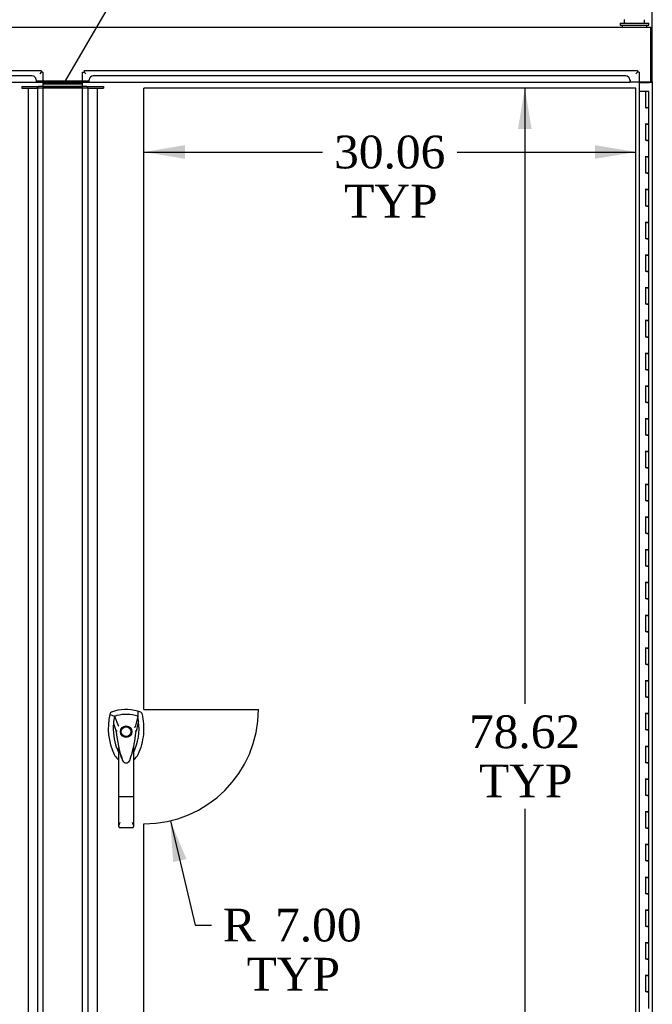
# Model space of a CAD drawing. Header units: inches. Extents: x 1 to 359, y -2 to 239.
# Tile 29 of 65: x 123 to 162, y 98 to 158. Entities that reach past the tile are written whole.
import ezdxf
from ezdxf import colors
from ezdxf.entities.mleader import LeaderData, LeaderLine
from ezdxf.enums import TextEntityAlignment as Align
from ezdxf.lldxf.tags import DXFTag
from ezdxf.math import Vec2, Vec3

# ---------------------------------------------------------------- set-up
doc = ezdxf.new("R2010")
doc.units = ezdxf.units.IN
doc.header["$MEASUREMENT"] = 0
for name, color, linetype in [('COM54746-78', 7, 'Continuous'), ('COM70098', 7, 'Continuous'), ('COM70739-10', 7, 'Continuous'), ('COM71195-10', 7, 'Continuous'), ('COM71196-10', 7, 'Continuous'), ('COM71298-10', 7, 'Continuous'), ('COM71301-11', 7, 'Continuous'), ('Default', 7, 'Continuous'), ('DV1_Default', 7, 'Continuous'), ('GSK87756', 7, 'Continuous'), ('HAN13068', 7, 'Continuous'), ('SCS86414', 7, 'Continuous'), ('WAF25377', 7, 'Continuous'), ('WAM254785', 7, 'Continuous')]:
    doc.layers.add(name, color=color, linetype=linetype)
doc.styles.add('SEACAD_Times_New_Roman', font='times.ttf')
tags = doc.linetypes.add('HIDDEN2', pattern=[0.1875, 0.125, -0.0625]).pattern_tags.tags
tags[6:7] = [DXFTag(74, 4), DXFTag(75, 0), DXFTag(340, '0'), DXFTag(46, 0.0), DXFTag(50, 0.0), DXFTag(44, 0.0), DXFTag(45, 0.0)]
tags[4:5] = [DXFTag(74, 4), DXFTag(75, 0), DXFTag(340, '0'), DXFTag(46, 0.0), DXFTag(50, 0.0), DXFTag(44, 0.0), DXFTag(45, 0.0)]
tags = doc.linetypes.add('PHANTOM2', pattern=[1.25, 0.625, -0.125, 0.125, -0.125, 0.125, -0.125]).pattern_tags.tags
tags[14:15] = [DXFTag(74, 4), DXFTag(75, 0), DXFTag(340, '0'), DXFTag(46, 0.0), DXFTag(50, 0.0), DXFTag(44, 0.0), DXFTag(45, 0.0)]
tags[12:13] = [DXFTag(74, 4), DXFTag(75, 0), DXFTag(340, '0'), DXFTag(46, 0.0), DXFTag(50, 0.0), DXFTag(44, 0.0), DXFTag(45, 0.0)]
tags[10:11] = [DXFTag(74, 4), DXFTag(75, 0), DXFTag(340, '0'), DXFTag(46, 0.0), DXFTag(50, 0.0), DXFTag(44, 0.0), DXFTag(45, 0.0)]
tags[8:9] = [DXFTag(74, 4), DXFTag(75, 0), DXFTag(340, '0'), DXFTag(46, 0.0), DXFTag(50, 0.0), DXFTag(44, 0.0), DXFTag(45, 0.0)]
tags[6:7] = [DXFTag(74, 4), DXFTag(75, 0), DXFTag(340, '0'), DXFTag(46, 0.0), DXFTag(50, 0.0), DXFTag(44, 0.0), DXFTag(45, 0.0)]
tags[4:5] = [DXFTag(74, 4), DXFTag(75, 0), DXFTag(340, '0'), DXFTag(46, 0.0), DXFTag(50, 0.0), DXFTag(44, 0.0), DXFTag(45, 0.0)]
doc.dimstyles.new('HAMMOND_(STH_-_540x360)', dxfattribs={"dimtxt": 2, "dimasz": 2.5, "dimexe": 1, "dimexo": 1, "dimgap": 0.5, "dimtad": 0, "dimtih": 1, "dimtoh": 1, "dimzin": 0, "dimdsep": 46, "dimtxsty": 'SEACAD_Times_New_Roman', "dimblk1": '_SE_FILLED', "dimblk2": '_SE_FILLED', "dimsah": 1, "dimcen": 1, "dimadec": 0, "dimazin": 0, "dimtfac": 0.8, "dimtofl": 0, "dimtmove": 0, "dimatfit": 3, "dimfxl": 1, "dimtolj": 1, "dimtzin": 0, "dimarcsym": 0})

# ---------------------------------------------------------------- blocks, each defined once
blk = doc.blocks.new('_SE_FILLED')
at = {"color": 0}
blk.add_line((0, 0), (-1, 0), dxfattribs=at)
blk.add_solid([(0, 0), (-1, -0.1665), (-1, 0.1665), (0, 0)], dxfattribs=at)
blk = doc.blocks.new('SE')
at = {"layer": 'COM54746-78', "color": 7, "linetype": 'Continuous'}
for p, q in [((161.693, 153.512), (161.276, 153.512)), ((161.693, 152.512), (161.693, 153.512)), ((161.878, 153.512), (161.693, 153.512)), ((161.878, 152.512), (161.878, 153.512)), ((161.693, 152.512), (161.761, 152.512)), ((161.878, 152.512), (161.693, 152.512)), ((161.711, 152.512), (161.711, 152.512)), ((161.878, 152.512), (161.761, 152.512)), ((161.811, 152.512), (161.811, 152.512)), ((161.878, 151.511), (161.878, 152.512)), ((161.878, 151.512), (161.644, 151.512)), ((161.761, 151.511), (161.693, 151.511)), ((161.693, 150.512), (161.693, 151.511)), ((161.761, 151.511), (161.878, 151.511)), ((161.878, 150.512), (161.878, 151.512)), ((161.761, 150.512), (161.693, 150.512)), ((161.761, 150.512), (161.878, 150.512)), ((161.878, 150.512), (161.761, 150.512)), ((161.878, 149.511), (161.878, 150.512)), ((161.878, 149.512), (161.644, 149.512)), ((161.761, 149.511), (161.693, 149.511)), ((161.693, 148.512), (161.693, 149.511)), ((161.761, 149.511), (161.878, 149.511)), ((161.878, 148.512), (161.878, 149.512)), ((161.761, 148.512), (161.693, 148.512)), ((161.761, 148.512), (161.878, 148.512)), ((161.878, 148.512), (161.761, 148.512)), ((161.878, 147.511), (161.878, 148.512)), ((161.878, 147.512), (161.644, 147.512)), ((161.761, 147.511), (161.693, 147.511)), ((161.693, 146.512), (161.693, 147.511)), ((161.761, 147.511), (161.878, 147.511)), ((161.878, 146.512), (161.878, 147.512)), ((161.761, 146.512), (161.693, 146.512)), ((161.761, 146.512), (161.878, 146.512)), ((161.878, 146.512), (161.761, 146.512)), ((161.878, 145.511), (161.878, 146.512)), ((161.878, 145.512), (161.644, 145.512)), ((161.761, 145.511), (161.693, 145.511)), ((161.693, 144.512), (161.693, 145.511)), ((161.761, 145.511), (161.878, 145.511)), ((161.878, 144.512), (161.878, 145.512)), ((161.761, 144.512), (161.693, 144.512)), ((161.761, 144.512), (161.878, 144.512)), ((161.878, 144.512), (161.761, 144.512)), ((161.878, 143.511), (161.878, 144.512)), ((161.878, 143.512), (161.644, 143.512)), ((161.761, 143.511), (161.693, 143.511)), ((161.693, 142.512), (161.693, 143.511)), ((161.761, 143.511), (161.878, 143.511)), ((161.878, 142.512), (161.878, 143.512)), ((161.761, 142.512), (161.693, 142.512)), ((161.761, 142.512), (161.878, 142.512)), ((161.878, 142.512), (161.761, 142.512)), ((161.878, 141.511), (161.878, 142.512)), ((161.878, 141.512), (161.644, 141.512)), ((161.761, 141.511), (161.693, 141.511)), ((161.693, 140.512), (161.693, 141.511)), ((161.761, 141.511), (161.878, 141.511)), ((161.878, 140.512), (161.878, 141.512)), ((161.761, 140.512), (161.693, 140.512)), ((161.761, 140.512), (161.878, 140.512)), ((161.878, 140.512), (161.761, 140.512)), ((161.878, 139.511), (161.878, 140.512)), ((161.878, 139.512), (161.644, 139.512)), ((161.761, 139.511), (161.693, 139.511)), ((161.693, 138.512), (161.693, 139.511)), ((161.761, 139.511), (161.878, 139.511)), ((161.878, 138.512), (161.878, 139.512)), ((161.761, 138.512), (161.693, 138.512)), ((161.761, 138.512), (161.878, 138.512)), ((161.878, 138.512), (161.761, 138.512)), ((161.878, 137.511), (161.878, 138.512)), ((161.878, 137.512), (161.644, 137.512)), ((161.761, 137.511), (161.693, 137.511)), ((161.693, 136.512), (161.693, 137.511)), ((161.761, 137.511), (161.878, 137.511)), ((161.878, 136.512), (161.878, 137.512)), ((161.761, 136.512), (161.693, 136.512)), ((161.761, 136.512), (161.878, 136.512)), ((161.878, 136.512), (161.761, 136.512)), ((161.878, 135.511), (161.878, 136.512)), ((161.878, 135.512), (161.644, 135.512)), ((161.761, 135.511), (161.693, 135.511)), ((161.693, 134.512), (161.693, 135.511)), ((161.761, 135.511), (161.878, 135.511)), ((161.878, 134.512), (161.878, 135.512)), ((161.761, 134.512), (161.693, 134.512)), ((161.761, 134.512), (161.878, 134.512)), ((161.878, 134.512), (161.761, 134.512)), ((161.878, 133.511), (161.878, 134.512)), ((161.878, 133.512), (161.644, 133.512)), ((161.761, 133.511), (161.693, 133.511)), ((161.693, 132.512), (161.693, 133.511)), ((161.761, 133.511), (161.878, 133.511)), ((161.878, 132.512), (161.878, 133.512)), ((161.761, 132.512), (161.693, 132.512)), ((161.761, 132.512), (161.878, 132.512)), ((161.878, 132.512), (161.761, 132.512)), ((161.878, 131.511), (161.878, 132.512)), ((161.878, 131.512), (161.644, 131.512)), ((161.761, 131.511), (161.693, 131.511)), ((161.693, 130.512), (161.693, 131.511)), ((161.761, 131.511), (161.878, 131.511)), ((161.878, 130.512), (161.878, 131.512)), ((161.761, 130.512), (161.693, 130.512)), ((161.761, 130.512), (161.878, 130.512)), ((161.878, 130.512), (161.761, 130.512)), ((161.878, 129.511), (161.878, 130.512)), ((161.878, 129.512), (161.644, 129.512)), ((161.761, 129.511), (161.693, 129.511)), ((161.693, 128.512), (161.693, 129.511)), ((161.761, 129.511), (161.878, 129.511)), ((161.878, 128.512), (161.878, 129.512)), ((161.761, 128.512), (161.693, 128.512)), ((161.761, 128.512), (161.878, 128.512)), ((161.878, 128.512), (161.761, 128.512)), ((161.878, 127.511), (161.878, 128.512)), ((161.878, 127.512), (161.644, 127.512)), ((161.761, 127.511), (161.693, 127.511)), ((161.693, 126.512), (161.693, 127.511)), ((161.761, 127.511), (161.878, 127.511)), ((161.878, 126.512), (161.878, 127.512)), ((161.761, 126.512), (161.693, 126.512)), ((161.761, 126.512), (161.878, 126.512)), ((161.878, 126.512), (161.761, 126.512)), ((161.878, 125.511), (161.878, 126.512)), ((161.878, 125.512), (161.644, 125.512)), ((161.761, 125.511), (161.693, 125.511)), ((161.693, 124.512), (161.693, 125.511)), ((161.761, 125.511), (161.878, 125.511)), ((161.878, 124.512), (161.878, 125.512)), ((161.761, 124.512), (161.693, 124.512)), ((161.761, 124.512), (161.878, 124.512)), ((161.878, 124.512), (161.761, 124.512)), ((161.878, 123.511), (161.878, 124.512)), ((161.878, 123.512), (161.644, 123.512)), ((161.761, 123.511), (161.693, 123.511)), ((161.693, 122.512), (161.693, 123.511)), ((161.761, 123.511), (161.878, 123.511)), ((161.878, 122.512), (161.878, 123.512)), ((161.761, 122.512), (161.693, 122.512)), ((161.761, 122.512), (161.878, 122.512)), ((161.878, 122.512), (161.761, 122.512)), ((161.878, 121.511), (161.878, 122.512)), ((161.878, 121.512), (161.644, 121.512)), ((161.761, 121.511), (161.693, 121.511)), ((161.693, 120.512), (161.693, 121.511)), ((161.761, 121.511), (161.878, 121.511)), ((161.878, 120.512), (161.878, 121.512)), ((161.761, 120.512), (161.693, 120.512)), ((161.761, 120.512), (161.878, 120.512)), ((161.878, 120.512), (161.761, 120.512)), ((161.878, 119.511), (161.878, 120.512)), ((161.878, 119.512), (161.644, 119.512)), ((161.761, 119.511), (161.693, 119.511)), ((161.693, 118.512), (161.693, 119.511)), ((161.761, 119.511), (161.878, 119.511)), ((161.878, 118.512), (161.878, 119.512)), ((161.761, 118.512), (161.693, 118.512)), ((161.761, 118.512), (161.878, 118.512)), ((161.878, 118.512), (161.761, 118.512)), ((161.878, 117.511), (161.878, 118.512)), ((161.878, 117.512), (161.644, 117.512)), ((161.761, 117.511), (161.693, 117.511)), ((161.693, 116.512), (161.693, 117.511)), ((161.761, 117.511), (161.878, 117.511)), ((161.878, 116.512), (161.878, 117.512)), ((161.761, 116.512), (161.693, 116.512)), ((161.761, 116.512), (161.878, 116.512)), ((161.878, 116.512), (161.761, 116.512)), ((161.878, 115.511), (161.878, 116.512)), ((161.878, 115.512), (161.644, 115.512)), ((161.761, 115.511), (161.693, 115.511)), ((161.693, 114.512), (161.693, 115.511)), ((161.761, 115.511), (161.878, 115.511)), ((161.878, 114.512), (161.878, 115.512)), ((161.761, 114.512), (161.693, 114.512)), ((161.761, 114.512), (161.878, 114.512)), ((161.878, 114.512), (161.761, 114.512)), ((161.878, 113.511), (161.878, 114.512)), ((161.878, 113.512), (161.644, 113.512)), ((161.761, 113.511), (161.693, 113.511)), ((161.693, 112.512), (161.693, 113.511)), ((161.761, 113.511), (161.878, 113.511)), ((161.878, 112.512), (161.878, 113.512)), ((161.761, 112.512), (161.693, 112.512)), ((161.761, 112.512), (161.878, 112.512)), ((161.878, 112.512), (161.761, 112.512)), ((161.878, 111.511), (161.878, 112.512)), ((161.878, 111.512), (161.644, 111.512)), ((161.761, 111.511), (161.693, 111.511)), ((161.693, 110.512), (161.693, 111.511)), ((161.761, 111.511), (161.878, 111.511)), ((161.878, 110.512), (161.878, 111.512)), ((161.761, 110.512), (161.693, 110.512)), ((161.761, 110.512), (161.878, 110.512)), ((161.878, 110.512), (161.761, 110.512)), ((161.878, 109.511), (161.878, 110.512)), ((161.878, 109.512), (161.644, 109.512)), ((161.761, 109.511), (161.693, 109.511)), ((161.693, 108.512), (161.693, 109.511)), ((161.761, 109.511), (161.878, 109.511)), ((161.878, 108.512), (161.878, 109.512)), ((161.761, 108.512), (161.693, 108.512)), ((161.761, 108.512), (161.878, 108.512)), ((161.878, 108.512), (161.761, 108.512)), ((161.878, 107.511), (161.878, 108.512)), ((161.878, 107.512), (161.644, 107.512)), ((161.761, 107.511), (161.693, 107.511)), ((161.693, 106.512), (161.693, 107.511)), ((161.761, 107.511), (161.878, 107.511)), ((161.878, 106.512), (161.878, 107.512)), ((161.761, 106.512), (161.693, 106.512)), ((161.761, 106.512), (161.878, 106.512)), ((161.878, 106.512), (161.761, 106.512)), ((161.878, 105.511), (161.878, 106.512)), ((161.878, 105.512), (161.644, 105.512)), ((161.761, 105.511), (161.693, 105.511)), ((161.693, 104.512), (161.693, 105.511)), ((161.761, 105.511), (161.878, 105.511)), ((161.878, 104.512), (161.878, 105.512)), ((161.761, 104.512), (161.693, 104.512)), ((161.761, 104.512), (161.878, 104.512)), ((161.878, 104.512), (161.761, 104.512)), ((161.878, 103.511), (161.878, 104.512)), ((161.878, 103.512), (161.644, 103.512)), ((161.761, 103.511), (161.693, 103.511)), ((161.693, 102.512), (161.693, 103.511)), ((161.761, 103.511), (161.878, 103.511)), ((161.878, 102.512), (161.878, 103.512)), ((161.761, 102.512), (161.693, 102.512)), ((161.761, 102.512), (161.878, 102.512)), ((161.878, 102.512), (161.761, 102.512)), ((161.878, 101.511), (161.878, 102.512)), ((161.878, 101.512), (161.644, 101.512)), ((161.761, 101.511), (161.693, 101.511)), ((161.693, 100.512), (161.693, 101.511)), ((161.761, 101.511), (161.878, 101.511)), ((161.878, 100.512), (161.878, 101.512)), ((161.761, 100.512), (161.693, 100.512)), ((161.761, 100.512), (161.878, 100.512)), ((161.878, 100.512), (161.761, 100.512)), ((161.878, 99.511), (161.878, 100.512)), ((161.878, 99.512), (161.644, 99.512)), ((161.761, 99.511), (161.693, 99.511)), ((161.693, 98.512), (161.693, 99.511)), ((161.761, 99.511), (161.878, 99.511)), ((161.878, 98.512), (161.878, 99.512)), ((161.761, 98.512), (161.693, 98.512)), ((161.761, 98.512), (161.878, 98.512)), ((161.878, 98.512), (161.761, 98.512)), ((161.878, 97.511), (161.878, 98.512))]:
    blk.add_line(p, q, dxfattribs=at)
at = {"layer": 'COM70098', "color": 7, "linetype": 'Continuous'}
for p, q in [((127.276, 154.058), (124.84, 154.058)), ((127.276, 153.963), (124.84, 153.963)), ((127.276, 153.808), (124.84, 153.808)), ((127.276, 153.713), (124.84, 153.713))]:
    blk.add_line(p, q, dxfattribs=at)
at = {"layer": 'COM70098', "color": 7, "linetype": 'HIDDEN2'}
for p, q in [((123.558, 153.808), (124.521, 153.808)), ((123.558, 153.808), (123.558, 153.713)), ((123.558, 153.713), (124.521, 153.713)), ((124.521, 153.713), (124.521, 153.808)), ((124.521, 153.808), (124.581, 153.808)), ((124.581, 153.713), (124.521, 153.713)), ((124.84, 153.808), (124.581, 153.808)), ((124.84, 153.713), (124.581, 153.713)), ((127.535, 153.808), (127.276, 153.808)), ((127.535, 153.713), (127.276, 153.713)), ((127.535, 153.808), (127.595, 153.808)), ((127.595, 153.713), (127.535, 153.713)), ((127.595, 153.808), (128.558, 153.808)), ((127.595, 153.713), (127.595, 153.808)), ((127.595, 153.713), (128.558, 153.713)), ((128.558, 153.808), (128.558, 153.713))]:
    blk.add_line(p, q, dxfattribs=at)
at = {"layer": 'COM70739-10', "color": 7, "linetype": 'HIDDEN2'}
for p, q in [((123.954, 153.713), (123.954, 75.093)), ((124.139, 153.713), (124.521, 153.713)), ((124.521, 153.713), (124.521, 75.093)), ((127.595, 153.713), (127.977, 153.713)), ((127.595, 153.713), (127.595, 75.093)), ((128.162, 153.713), (128.162, 75.093))]:
    blk.add_line(p, q, dxfattribs=at)
at = {"layer": 'COM71195-10', "color": 7, "linetype": 'Continuous'}
for p, q in [((90.935, 154.778), (124.745, 154.778)), ((124.745, 154.683), (124.65, 154.588)), ((124.745, 154.683), (124.65, 154.588)), ((124.745, 154.778), (124.745, 154.683)), ((124.84, 154.683), (124.745, 154.683)), ((124.84, 154.683), (124.84, 74.341))]:
    blk.add_line(p, q, dxfattribs=at)
at = {"layer": 'COM71196-10', "color": 7, "linetype": 'Continuous'}
for p, q in [((127.276, 154.683), (127.371, 154.683)), ((127.276, 74.341), (127.276, 154.683)), ((127.371, 154.778), (127.371, 154.683)), ((127.371, 154.778), (161.181, 154.778)), ((127.371, 154.683), (127.466, 154.588)), ((127.371, 154.683), (127.466, 154.588)), ((161.181, 154.683), (161.086, 154.588)), ((161.181, 154.683), (161.086, 154.588)), ((161.181, 154.778), (161.181, 154.683)), ((161.276, 154.683), (161.181, 154.683)), ((161.276, 154.683), (161.276, 74.341))]:
    blk.add_line(p, q, dxfattribs=at)
at = {"layer": 'COM71298-10', "color": 7, "linetype": 'Continuous'}
for p, q in [((90.123, 157.433), (161.993, 157.433)), ((161.993, 157.29), (161.993, 157.433)), ((161.993, 154.088), (161.993, 157.29)), ((124.84, 154.153), (127.276, 154.153)), ((161.276, 154.088), (161.993, 154.088))]:
    blk.add_line(p, q, dxfattribs=at)
at = {"layer": 'COM71298-10', "color": 7, "linetype": 'HIDDEN2'}
for p, q in [((124.441, 154.058), (91.403, 154.058)), ((124.191, 154.455), (91.653, 154.455)), ((124.441, 154.208), (124.44, 154.226)), ((124.441, 154.208), (124.441, 154.058)), ((124.441, 154.153), (124.84, 154.153)), ((127.675, 154.058), (124.441, 154.058)), ((127.276, 154.153), (127.675, 154.153)), ((127.675, 154.226), (127.675, 154.208)), ((127.675, 154.058), (127.675, 154.208)), ((160.713, 154.058), (127.675, 154.058)), ((160.463, 154.455), (127.925, 154.455)), ((160.713, 154.208), (160.712, 154.226)), ((160.713, 154.208), (160.713, 154.058)), ((160.743, 154.201), (160.743, 154.088)), ((160.743, 154.088), (161.276, 154.088))]:
    blk.add_line(p, q, dxfattribs=at)
blk.add_arc((160.728, 154.201), 0.015, 0, 180, dxfattribs=at)
for centre, major_axis, start_param, end_param in [((124.191, 154.209), (0.25, 0), 0.070105, 1.570796), ((127.925, 154.209), (-0.25, 0), 4.712389, 6.21308), ((160.463, 154.209), (0.25, 0), 0.070105, 1.570796)]:
    blk.add_ellipse(centre, major_axis=major_axis, ratio=0.984808, start_param=start_param, end_param=end_param, dxfattribs=at)
at = {"layer": 'COM71301-11', "color": 7, "linetype": 'Continuous'}
for p, q in [((161.993, 157.338), (162.088, 157.338)), ((162.088, 154.088), (162.088, 157.338)), ((161.276, 154.058), (161.898, 154.058)), ((162.088, 154.058), (161.898, 154.058)), ((161.993, 154.088), (161.993, 154.058)), ((161.993, 154.088), (162.088, 154.088)), ((162.088, 154.088), (162.088, 154.058)), ((162.088, 154.058), (162.088, 74.748))]:
    blk.add_line(p, q, dxfattribs=at)
at = {"layer": 'DV1_Default', "color": 7, "linetype": 'PHANTOM2'}
for p, q in [((161.086, 153.713), (131.023, 153.713)), ((131.023, 115.762), (131.023, 153.713)), ((161.086, 75.093), (161.086, 153.713)), ((131.023, 115.762), (138.023, 115.762)), ((131.023, 75.093), (131.023, 108.782))]:
    blk.add_line(p, q, dxfattribs=at)
blk.add_arc((131.023, 115.782), 7, 270, 359.83426, dxfattribs=at)
at = {"layer": 'GSK87756', "color": 7, "linetype": 'Continuous'}
for p, q in [((127.276, 153.979), (124.84, 153.979)), ((127.276, 153.791), (124.84, 153.791))]:
    blk.add_line(p, q, dxfattribs=at)
at = {"layer": 'HAN13068', "color": 7, "linetype": 'Continuous'}
for p, q in [((128.956, 115.514), (128.942, 115.455)), ((128.942, 115.455), (129.226, 115.35)), ((130.832, 115.601), (130.651, 115.66)), ((129.226, 115.35), (129.441, 114.778)), ((130.64, 115.35), (130.476, 114.694)), ((129.327, 114.429), (129.327, 114.428)), ((129.441, 114.778), (129.487, 114.744)), ((130.538, 114.432), (130.538, 114.433)), ((129.478, 110.435), (129.478, 113.413)), ((130.388, 113.412), (130.388, 110.435)), ((130.388, 113.132), (130.412, 113.179)), ((129.672, 112.772), (129.675, 112.764)), ((129.478, 108.627), (129.478, 110.435)), ((130.298, 110.429), (129.568, 110.429)), ((130.388, 110.435), (130.388, 108.627)), ((130.298, 108.537), (129.568, 108.537))]:
    blk.add_line(p, q, dxfattribs=at)
for radius in [0.35, 0.3]:
    blk.add_circle((129.933, 114.412), radius, dxfattribs=at)
for centre, radius, start, end in [((132.564, 114.603), 3.721, 166.75318, 205.10266), ((129.933, 113.177), 2.585, 73.85893, 110.34924), ((129.933, 113.177), 2.285, 71.96569, 104.45028), ((132.564, 114.603), 3.421, 174.70184, 200.20775), ((132.564, 114.603), 3.421, 167.3846, 174.70184), ((129.933, 113.177), 2.285, 106.83853, 108.03431), ((129.933, 113.177), 2.285, 104.45028, 106.83853), ((127.301, 114.603), 3.421, 334.89734, 7.2824), ((127.301, 114.603), 3.421, 10.11379, 12.6154), ((127.301, 114.603), 3.421, 8.519, 10.11379), ((127.301, 114.603), 3.421, 7.2824, 8.519), ((129.416, 113.081), 1.35, 91.23359, 93.76963), ((136.175, 114.998), 6.872, 184.75423, 199.9908), ((123.495, 115.028), 7.068, 340.3478, 355.1696), ((143.297, 87.985), 29.627, 115.64179, 115.75394), ((130.473, 113.644), 0.791, 85.30773, 89.6394), ((132.564, 114.603), 3.421, 200.20775, 205.10266), ((129.874, 113.342), 0.45, 205.10266, 208.42246), ((127.948, 112.807), 1.646, 10.27719, 21.64676), ((129.992, 113.342), 0.45, 331.57754, 334.89734), ((129.874, 113.342), 0.75, 233.47883, 238.15135), ((129.934, 112.738), 0.234, 202.28022, 338.21669), ((129.992, 113.342), 0.75, 301.84865, 334.89734), ((129.568, 108.627), 0.0903, 180.00172, 181.11543), ((129.568, 108.627), 0.09, 181.11716, 270), ((130.298, 108.627), 0.09, 270, 358.88284), ((130.298, 108.627), 0.0903, 358.88457, 359.99828)]:
    blk.add_arc(centre, radius, start, end, dxfattribs=at)
for points in [[(129.034, 115.601), (128.996, 115.587), (128.966, 115.553), (128.956, 115.514)], [(130.651, 115.66), (130.648, 115.557), (130.644, 115.453), (130.64, 115.35)], [(130.909, 115.514), (130.899, 115.553), (130.869, 115.587), (130.832, 115.601)], [(129.158, 114.918), (129.214, 114.755), (129.271, 114.592), (129.327, 114.429)], [(130.695, 115.036), (130.643, 114.835), (130.591, 114.634), (130.538, 114.433)], [(129.194, 113.024), (129.247, 112.912), (129.328, 112.813), (129.427, 112.739)]]:
    blk.add_open_spline(points, degree=3, dxfattribs=at)
for points, knots in [([(130.671, 113.024), (130.852, 113.409), (130.965, 113.825), (131.046, 114.672), (131.013, 115.102), (130.909, 115.514)], [0, 0, 0, 0, 0.5, 0.5, 1, 1, 1, 1]), ([(129.672, 112.772), (129.657, 112.813), (129.643, 112.855), (129.608, 112.965), (129.587, 113.033), (129.568, 113.101)], [0.770336, 0.770336, 0.770336, 0.770336, 0.8588735, 0.8588735, 1, 1, 1, 1]), ([(130.298, 113.1), (130.314, 113.157), (130.33, 113.214), (130.353, 113.3), (130.361, 113.328), (130.373, 113.369), (130.376, 113.383), (130.382, 113.401), (130.384, 113.406), (130.387, 113.414), (130.388, 113.415), (130.388, 113.412)], [0, 0, 0, 0, 0.5, 0.5, 0.75, 0.75, 0.875, 0.875, 0.9375, 0.9375, 1, 1, 1, 1]), ([(129.568, 110.429), (129.562, 110.429), (129.556, 110.429), (129.545, 110.429), (129.539, 110.43), (129.528, 110.43), (129.523, 110.43), (129.513, 110.43), (129.508, 110.431), (129.496, 110.431), (129.489, 110.432), (129.482, 110.433), (129.481, 110.433), (129.478, 110.434), (129.478, 110.435), (129.478, 110.435)], [0, 0, 0, 0, 0.125, 0.125, 0.25, 0.25, 0.375, 0.375, 0.5, 0.5, 0.75, 0.75, 0.875, 0.875, 1, 1, 1, 1]), ([(130.388, 110.435), (130.388, 110.435), (130.387, 110.434), (130.385, 110.433), (130.383, 110.433), (130.376, 110.432), (130.37, 110.431), (130.357, 110.431), (130.353, 110.43), (130.343, 110.43), (130.338, 110.43), (130.327, 110.43), (130.321, 110.429), (130.31, 110.429), (130.304, 110.429), (130.298, 110.429)], [0, 0, 0, 0, 0.125, 0.125, 0.25, 0.25, 0.5, 0.5, 0.625, 0.625, 0.75, 0.75, 0.875, 0.875, 1, 1, 1, 1]), ([(129.478, 108.625), (129.478, 108.641), (129.482, 108.658), (129.491, 108.686), (129.494, 108.695), (129.501, 108.715), (129.505, 108.725), (129.518, 108.755), (129.527, 108.777), (129.542, 108.81), (129.547, 108.822), (129.557, 108.845), (129.563, 108.856), (129.568, 108.868)], [0, 0, 0, 0, 0.25, 0.25, 0.375, 0.375, 0.5, 0.5, 0.75, 0.75, 0.875, 0.875, 1, 1, 1, 1]), ([(130.298, 108.868), (130.303, 108.856), (130.308, 108.845), (130.318, 108.822), (130.323, 108.81), (130.338, 108.777), (130.348, 108.755), (130.36, 108.725), (130.364, 108.715), (130.372, 108.695), (130.375, 108.686), (130.384, 108.658), (130.388, 108.641), (130.388, 108.625)], [0, 0, 0, 0, 0.125, 0.125, 0.25, 0.25, 0.5, 0.5, 0.625, 0.625, 0.75, 0.75, 1, 1, 1, 1])]:
    blk.add_open_spline(points, degree=3, knots=knots, dxfattribs=at)
at = {"layer": 'SCS86414', "color": 7, "linetype": 'Continuous'}
for p, q in [((160.368, 157.852), (160.368, 157.733)), ((161.618, 157.733), (161.618, 157.852))]:
    blk.add_line(p, q, dxfattribs=at)
for centre, start, end in [((160.428, 157.852), 140.32138, 180), ((160.428, 157.733), 180, 270), ((161.558, 157.733), 270, 0), ((161.558, 157.852), 0, 39.67862)]:
    blk.add_arc(centre, 0.06, start, end, dxfattribs=at)
at = {"layer": 'WAF25377', "color": 7, "linetype": 'Continuous'}
for p, q in [((160.118, 157.673), (161.868, 157.673)), ((160.118, 157.673), (160.118, 157.558)), ((160.118, 157.558), (161.868, 157.558)), ((161.868, 157.558), (161.868, 157.673))]:
    blk.add_line(p, q, dxfattribs=at)
at = {"layer": 'WAM254785', "color": 7, "linetype": 'Continuous'}
for p, q in [((160.243, 157.558), (160.243, 157.433)), ((161.743, 157.433), (161.743, 157.558))]:
    blk.add_line(p, q, dxfattribs=at)
blk = doc.blocks.new('DMBLK217')
at = {"layer": 'Default', "linetype": 'Continuous', "transparency": 16777216}
for points in [[(92.528, 165.759), (90.028, 165.343), (92.528, 164.926)], [(159.588, 165.759), (159.588, 164.926), (162.088, 165.343)]]:
    blk.add_hatch(color=7, dxfattribs=at).paths.add_polyline_path(points)
at = {"layer": 'Default', "color": 7, "linetype": 'Continuous', "transparency": 16777216}
for p, q in [((90.028, 158.343), (90.028, 166.343)), ((162.088, 156.713), (162.088, 166.343)), ((90.028, 165.343), (121.946, 165.343)), ((130.17, 165.343), (162.088, 165.343))]:
    blk.add_line(p, q, dxfattribs=at)
at = {"layer": 'Default', "color": 7, "linetype": 'Continuous', "transparency": 16777216, "style": 'SEACAD_Times_New_Roman'}
blk.add_text('72.06', height=2, dxfattribs=at).set_placement((122.646, 166.343), align=Align.TOP_LEFT)
blk = doc.blocks.new('DMBLK227')
at = {"layer": 'Default', "linetype": 'Continuous', "transparency": 16777216}
for points in [[(154.713, 151.213), (154.297, 153.713), (153.88, 151.213)], [(154.713, 77.593), (153.88, 77.593), (154.297, 75.093)]]:
    blk.add_hatch(color=7, dxfattribs=at).paths.add_polyline_path(points)
at = {"layer": 'Default', "color": 7, "linetype": 'Continuous', "transparency": 16777216}
for p, q in [((154.297, 153.713), (154.297, 116.103)), ((154.297, 109.703), (154.297, 75.093))]:
    blk.add_line(p, q, dxfattribs=at)
at = {"layer": 'Default', "color": 7, "linetype": 'Continuous', "transparency": 16777216, "style": 'SEACAD_Times_New_Roman'}
for s, p in [('78.62', (150.884, 115.403)), ('TYP', (151.501, 112.403))]:
    blk.add_text(s, height=2, dxfattribs=at).set_placement(p, align=Align.TOP_LEFT)
blk = doc.blocks.new('DMBLK228')
at = {"layer": 'Default', "linetype": 'Continuous', "transparency": 16777216}
for points in [[(133.523, 150.226), (131.023, 149.81), (133.523, 149.393)], [(158.586, 150.226), (158.586, 149.393), (161.086, 149.81)]]:
    blk.add_hatch(color=7, dxfattribs=at).paths.add_polyline_path(points)
at = {"layer": 'Default', "color": 7, "linetype": 'Continuous', "transparency": 16777216}
for p, q in [((131.023, 149.81), (141.942, 149.81)), ((150.167, 149.81), (161.086, 149.81))]:
    blk.add_line(p, q, dxfattribs=at)
at = {"layer": 'Default', "color": 7, "linetype": 'Continuous', "transparency": 16777216, "style": 'SEACAD_Times_New_Roman'}
for s, p in [('30.06', (142.642, 150.81)), ('TYP', (143.258, 147.81))]:
    blk.add_text(s, height=2, dxfattribs=at).set_placement(p, align=Align.TOP_LEFT)
blk = doc.blocks.new('DMBLK229')
at = {"layer": 'Default', "linetype": 'Continuous', "transparency": 16777216}
blk.add_hatch(color=7, dxfattribs=at).paths.add_polyline_path([(133.615, 106.633), (132.634, 108.97), (132.804, 106.441)])
at = {"layer": 'Default', "color": 7, "linetype": 'Continuous', "transparency": 16777216}
for p, q in [((132.634, 108.97), (134.142, 102.597)), ((134.142, 102.597), (135.142, 102.597))]:
    blk.add_line(p, q, dxfattribs=at)
at = {"layer": 'Default', "color": 7, "linetype": 'Continuous', "transparency": 16777216, "style": 'SEACAD_Times_New_Roman'}
for s, p in [('R', (135.842, 103.597)), ('7.00', (139.033, 103.597)), ('TYP', (137.295, 100.597))]:
    blk.add_text(s, height=2, dxfattribs=at).set_placement(p, align=Align.TOP_LEFT)

msp = doc.modelspace()

# ---------------------------------------------------------------- block references
at = {"layer": 'Default'}
msp.add_blockref('SE', (0, 0), dxfattribs=at)

# ---------------------------------------------------------------- dimensions: what is measured, and where the dimension line sits
at = {"layer": 'Default', "color": 7, "linetype": 'Continuous'}
for base, p1, p2, text, picture, middle in [((162.088, 165.343), (90.028, 157.343), (162.088, 155.713), '\\A1;<>', 'DMBLK217', (126.058, 165.343)), ((161.086, 149.81), (131.023, 115.762), (161.086, 153.713), '\\A1;<>\\PTYP', 'DMBLK228', (146.054, 149.81))]:
    dim = msp.add_linear_dim(base=base, p1=p1, p2=p2, text=text, dimstyle='HAMMOND_(STH_-_540x360)', dxfattribs=at)
    dim.commit()
    dim.dimension.update_dxf_attribs({"geometry": picture, "text_midpoint": middle, "dimtype": 160})
dim = msp.add_linear_dim(base=(154.297, 153.713), p1=(131.023, 153.713), p2=(131.023, 75.093), angle=270, text='\\A1;<>\\PTYP', dimstyle='HAMMOND_(STH_-_540x360)', dxfattribs=at)
dim.commit()
dim.dimension.update_dxf_attribs({"geometry": 'DMBLK227', "text_midpoint": (154.297, 114.403), "dimtype": 161})
dim = msp.add_radius_dim(center=(131.023, 115.782), mpoint=(132.634, 108.97), text='\\A1;<>\\PTYP', dimstyle='HAMMOND_(STH_-_540x360)', dxfattribs=at)
dim.commit()
dim.dimension.update_dxf_attribs({"geometry": 'DMBLK229', "text_midpoint": (135.142, 102.597), "dimtype": 164})

# ---------------------------------------------------------------- leaders
ml = msp.add_multileader_mtext('Standard', dxfattribs=at)
ml.set_content('{\\pxsm0.9;\\fTimes New Roman|b0||i0||c0|p34;\\W1.;REMOVABLE\\PCENTRE POST\\P}', color=7)
ml.set_leader_properties()
ml.set_arrow_properties(name='_SE_FILLED')
ml.build(insert=Vec2(0, 0))
ml.multileader.update_dxf_attribs({"dogleg_length": 0, "arrow_head_size": 1.875})
ctx = ml.context
ctx.base_point, ctx.char_height, ctx.arrow_head_size, ctx.landing_gap_size = Vec3(131.94, 162.57), 1.5, 1.875, 0.525
ctx.text_align_type = 1
notes = []
notes.append((ctx, [(0, (1, 1, 0), (131.505, 163.23), (1, 0), 0, [(0, [(126.231, 154.153)], 0, [])])]))
ctx.mtext.insert, ctx.mtext.alignment = Vec3(139.257, 163.996), 2
for ctx, leaders in notes:
    for number, flags, end, landing, length, lines in leaders:
        leader = LeaderData()
        leader.index, (leader.has_last_leader_line, leader.has_dogleg_vector, leader.attachment_direction) = number, flags
        leader.last_leader_point, leader.dogleg_vector, leader.dogleg_length = Vec3(end), Vec3(landing), length
        for number, points, colour, breaks in lines:
            line = LeaderLine()
            line.index, line.vertices, line.color, line.breaks = number, Vec3.list(points), colors.encode_raw_color(colour), breaks
            leader.lines.append(line)
        ctx.leaders.append(leader)

doc.saveas('drawing.dxf')
